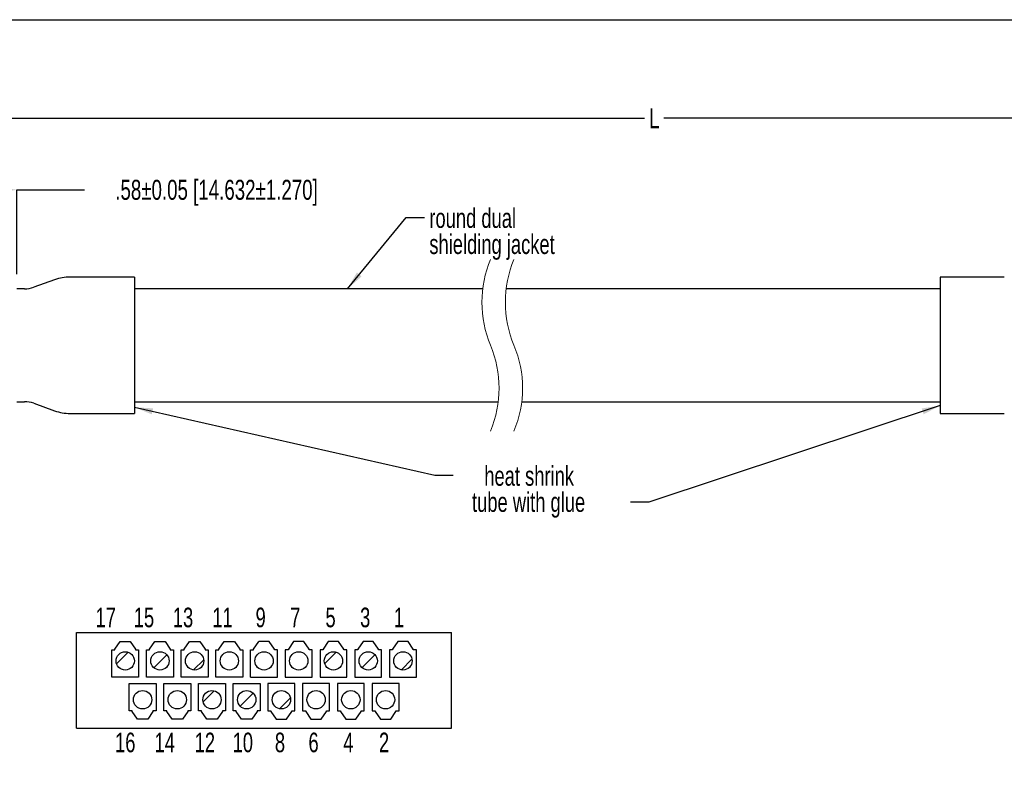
# Model space of a CAD drawing. Extents: x 897.4 to 914.4, y -8.5 to 2.5.
# Tile 33 of 36: x 904 to 908.2, y -0.7 to 2.5. Entities that reach past the tile are written whole.
import ezdxf

# ---------------------------------------------------------------- set-up
doc = ezdxf.new("R2010")
doc.units = 0
doc.header["$LTSCALE"] = 4
doc.header["$MEASUREMENT"] = 0
doc.linetypes.add('HIDDEN', pattern=[0.375, 0.25, -0.125])
doc.layers.get('0').update_dxf_attribs({"linetype": 'CONTINUOUS'})
doc.layers.get('DEFPOINTS').update_dxf_attribs({"linetype": 'CONTINUOUS'})
doc.layers.add('SLD-0', color=179, linetype='CONTINUOUS')
doc.styles.add('SLDTEXTSTYLE0', font='TXT', dxfattribs={"width": 0.7})
doc.styles.get("Standard").update_dxf_attribs({"font": 'romans.shx'})
doc.dimstyles.new('SLDDIMSTYLE2', dxfattribs={"dimtxt": 0.084961, "dimasz": 0.07874, "dimexe": 0, "dimexo": 0.0625, "dimgap": 0.02124, "dimtad": 0, "dimtih": 1, "dimtoh": 1, "dimdec": 1, "dimlfac": 0.5, "dimrnd": 1e-09, "dimzin": 4, "dimdsep": 46, "dimtxsty": 'SLDTEXTSTYLE0', "dimsah": 1, "dimcen": 0.09, "dimadec": 0, "dimazin": 1, "dimtfac": 1, "dimtdec": 1, "dimtofl": 0, "dimtmove": 0, "dimatfit": 3, "dimfxl": 0, "dimfrac": 2, "dimtolj": 1, "dimtzin": 12, "dimarcsym": 0})
doc.dimstyles.new('SLDDIMSTYLE3', dxfattribs={"dimtxt": 0.084961, "dimasz": 0.07874, "dimexe": 0, "dimexo": 0.0625, "dimgap": 0.02124, "dimtad": 0, "dimtih": 1, "dimtoh": 1, "dimlfac": 0.5, "dimrnd": 1e-09, "dimzin": 4, "dimdsep": 46, "dimtxsty": 'SLDTEXTSTYLE0', "dimsah": 1, "dimcen": 0.09, "dimadec": 0, "dimazin": 1, "dimtol": 1, "dimtp": 0.05, "dimtm": 0.05, "dimtfac": 1, "dimtofl": 0, "dimtmove": 0, "dimatfit": 3, "dimfxl": 0, "dimfrac": 2, "dimtolj": 1, "dimtzin": 0, "dimarcsym": 0})
doc.dimstyles.new('SLDDIMSTYLE4', dxfattribs={"dimtxt": 0.18, "dimasz": 0.07874, "dimexe": 0, "dimexo": 0.0625, "dimgap": 0, "dimtad": 0, "dimtih": 1, "dimtoh": 1, "dimdec": 0, "dimrnd": 1e-09, "dimzin": 0, "dimdsep": 46, "dimtxsty": 'Standard', "dimsah": 1, "dimcen": 0.09, "dimadec": 0, "dimazin": 0, "dimtfac": 0.07874, "dimtdec": 0, "dimtofl": 0, "dimtmove": 0, "dimatfit": 3, "dimfxl": 0, "dimfrac": 2, "dimtolj": 1, "dimtzin": 0, "dimarcsym": 0})
pattern_1 = [(45, (900.72955, -5.36091), (-0.0883883, 0.0883883), [])]

# ---------------------------------------------------------------- blocks, each defined once
blk = doc.blocks.new('*D22')
at = {"layer": 'DEFPOINTS', "color": 0}
for p in [(909.5675, 2.0469), (909.5675, 1.7481), (902.8279, 1.6136)]:
    blk.add_point(p, dxfattribs=at)
at = {"layer": 'SLD-0', "color": 0, "lineweight": -2}
for p, q in [((902.8279, 1.6761), (902.8279, 2.0469)), ((902.9066, 2.0469), (906.6501, 2.0469)), ((909.4888, 2.0469), (906.7322, 2.0469)), ((909.5675, 1.8106), (909.5675, 2.0469))]:
    blk.add_line(p, q, dxfattribs=at)
at = {"layer": 'SLD-0', "color": 0}
for points in [[(902.9066, 2.06), (902.9066, 2.0338), (902.8279, 2.0469)], [(909.4888, 2.06), (909.4888, 2.0338), (909.5675, 2.0469)]]:
    blk.add_solid(points, dxfattribs=at)
at = {"layer": 'SLD-0', "color": 0, "insert": (906.6912, 2.0894), "char_height": 0.08496, "attachment_point": 2, "style": 'SLDTEXTSTYLE0'}
blk.add_mtext('\\A1;L', dxfattribs=at)
blk = doc.blocks.new('*D23')
at = {"layer": 'DEFPOINTS', "color": 0}
for p in [(903.98, 1.7429), (902.8279, 1.6136), (903.98, 1.3221)]:
    blk.add_point(p, dxfattribs=at)
at = {"layer": 'SLD-0', "color": 0, "lineweight": -2}
for p, q in [((902.8279, 1.6761), (902.8279, 1.7429)), ((902.9066, 1.7429), (903.9013, 1.7429)), ((903.98, 1.3846), (903.98, 1.7429)), ((903.98, 1.7429), (904.268, 1.7429))]:
    blk.add_line(p, q, dxfattribs=at)
at = {"layer": 'SLD-0', "color": 0}
for points in [[(902.9066, 1.756), (902.9066, 1.7298), (902.8279, 1.7429)], [(903.9013, 1.756), (903.9013, 1.7298), (903.98, 1.7429)]]:
    blk.add_solid(points, dxfattribs=at)
at = {"layer": 'SLD-0', "color": 0, "insert": (904.8294, 1.7854), "char_height": 0.084961, "attachment_point": 2, "style": 'SLDTEXTSTYLE0'}
blk.add_mtext('\\A1;.58±0.05 [14.632±1.270]', dxfattribs=at)
blk = doc.blocks.new('SW_NOTE_3')
at = {"layer": 'SLD-0', "color": 0, "attachment_point": 1, "style": 'SLDTEXTSTYLE0'}
for s, insert, char_height in [('round dual', (0.0203, 0.0395), 0.08333), ('shielding jacket', (0.0203, -0.0716), 0.083333)]:
    blk.add_mtext(s, dxfattribs=dict(at, insert=insert, char_height=char_height))
blk = doc.blocks.new('SW_NOTE_4')
at = {"layer": 'SLD-0', "color": 0, "char_height": 0.083333, "attachment_point": 2, "style": 'SLDTEXTSTYLE0'}
for s, insert in [('heat shrink', (0.3227, 0.039)), ('tube with glue', (0.3205, -0.0721))]:
    blk.add_mtext(s, dxfattribs=dict(at, insert=insert))

msp = doc.modelspace()

# ---------------------------------------------------------------- hatches: boundary and pattern name
at = {"linetype": 'Continuous', "lineweight": 18}
h = msp.add_hatch(dxfattribs=at)
h.set_pattern_fill('ANSI31', style=0)
h.set_pattern_definition(pattern_1)
edge = h.paths.add_edge_path(flags=0)
edge.add_arc((904.441, -0.2598), 0.039, 0, 360)
h = msp.add_hatch(dxfattribs=at)
h.set_pattern_fill('ANSI31', style=0)
h.set_pattern_definition(pattern_1)
edge = h.paths.add_edge_path(flags=0)
edge.add_arc((904.5886, -0.2598), 0.039, 0, 360)
h = msp.add_hatch(dxfattribs=at)
h.set_pattern_fill('ANSI31', style=0)
h.set_pattern_definition(pattern_1)
edge = h.paths.add_edge_path(flags=0)
edge.add_arc((904.7362, -0.2598), 0.039, 0, 360)
h = msp.add_hatch(dxfattribs=at)
h.set_pattern_fill('ANSI31', style=0)
h.set_pattern_definition(pattern_1)
edge = h.paths.add_edge_path(flags=0)
edge.add_arc((905.3268, -0.2598), 0.039, 0, 360)
h = msp.add_hatch(dxfattribs=at)
h.set_pattern_fill('ANSI31', style=0)
h.set_pattern_definition(pattern_1)
edge = h.paths.add_edge_path(flags=0)
edge.add_arc((905.4744, -0.2598), 0.039, 0, 360)
h = msp.add_hatch(dxfattribs=at)
h.set_pattern_fill('ANSI31', style=0)
h.set_pattern_definition(pattern_1)
edge = h.paths.add_edge_path(flags=0)
edge.add_arc((905.6221, -0.2598), 0.039, 0, 360)
h = msp.add_hatch(dxfattribs=at)
h.set_pattern_fill('ANSI31', style=0)
h.set_pattern_definition(pattern_1)
edge = h.paths.add_edge_path(flags=0)
edge.add_arc((904.8101, -0.4251), 0.039, 0, 360)
h = msp.add_hatch(dxfattribs=at)
h.set_pattern_fill('ANSI31', style=0)
h.set_pattern_definition(pattern_1)
edge = h.paths.add_edge_path(flags=0)
edge.add_arc((904.9577, -0.4251), 0.039, 0, 360)
h = msp.add_hatch(dxfattribs=at)
h.set_pattern_fill('ANSI31', style=0)
h.set_pattern_definition(pattern_1)
edge = h.paths.add_edge_path(flags=0)
edge.add_arc((905.1053, -0.4251), 0.039, 0, 360)

# ---------------------------------------------------------------- linework, layer by layer
at = {"color": 7, "linetype": 'Continuous', "lineweight": 25}
for p, q in [((904.1405, 1.3605), (904.0527, 1.3291)), ((904.48, 1.3721), (904.2077, 1.3721)), ((904.48, 1.3721), (904.48, 1.0821)), ((908.1798, 1.3721), (907.9075, 1.3721)), ((907.9075, 1.3721), (907.9075, 1.0821)), ((904.0123, 1.3221), (903.98, 1.3221)), ((905.9614, 1.3221), (904.48, 1.3221)), ((907.9075, 1.3221), (906.0614, 1.3221)), ((904.48, 1.0821), (904.48, 0.7921)), ((907.9075, 1.0821), (907.9075, 0.7921)), ((903.98, 0.8421), (904.0123, 0.8421)), ((904.48, 0.8421), (906.0274, 0.8421)), ((906.1274, 0.8421), (907.9075, 0.8421)), ((904.0527, 0.8351), (904.1405, 0.8038)), ((904.2077, 0.7921), (904.48, 0.7921)), ((907.9075, 0.7921), (908.1798, 0.7921)), ((904.2343, -0.1393), (905.8288, -0.1393)), ((904.2343, -0.5456), (904.2343, -0.1393)), ((905.8288, -0.5456), (905.8288, -0.1393)), ((904.3967, -0.2102), (904.4191, -0.1777)), ((904.4191, -0.1777), (904.4628, -0.1777)), ((904.4628, -0.1777), (904.4853, -0.2102)), ((904.5443, -0.2102), (904.5668, -0.1777)), ((904.5668, -0.1777), (904.6105, -0.1777)), ((904.6105, -0.1777), (904.6329, -0.2102)), ((904.6919, -0.2102), (904.7144, -0.1777)), ((904.7144, -0.1777), (904.7581, -0.1777)), ((904.7581, -0.1777), (904.7805, -0.2102)), ((904.8396, -0.2102), (904.862, -0.1777)), ((904.862, -0.1777), (904.9057, -0.1777)), ((904.9057, -0.1777), (904.9282, -0.2102)), ((904.9872, -0.2102), (905.0097, -0.1777)), ((905.0534, -0.1777), (905.0097, -0.1777)), ((905.0758, -0.2102), (905.0534, -0.1777)), ((905.1573, -0.1777), (905.1349, -0.2102)), ((905.201, -0.1777), (905.1573, -0.1777)), ((905.2234, -0.2102), (905.201, -0.1777)), ((905.3049, -0.1777), (905.2825, -0.2102)), ((905.3486, -0.1777), (905.3049, -0.1777)), ((905.3711, -0.2102), (905.3486, -0.1777)), ((905.4526, -0.1777), (905.4301, -0.2102)), ((905.4963, -0.1777), (905.4526, -0.1777)), ((905.5187, -0.2102), (905.4963, -0.1777)), ((905.6002, -0.1777), (905.5778, -0.2102)), ((905.6439, -0.1777), (905.6002, -0.1777)), ((905.6664, -0.2102), (905.6439, -0.1777)), ((904.3837, -0.2125), (904.3967, -0.2125)), ((904.3837, -0.3294), (904.3837, -0.2125)), ((904.3967, -0.2125), (904.3967, -0.2102)), ((904.4853, -0.2102), (904.4853, -0.2125)), ((904.4853, -0.2125), (904.4982, -0.2125)), ((904.4982, -0.2125), (904.4982, -0.3294)), ((904.5313, -0.2125), (904.5443, -0.2125)), ((904.5313, -0.3294), (904.5313, -0.2125)), ((904.5443, -0.2125), (904.5443, -0.2102)), ((904.6329, -0.2102), (904.6329, -0.2125)), ((904.6329, -0.2125), (904.6459, -0.2125)), ((904.6459, -0.2125), (904.6459, -0.3294)), ((904.679, -0.2125), (904.6919, -0.2125)), ((904.679, -0.3294), (904.679, -0.2125)), ((904.6919, -0.2125), (904.6919, -0.2102)), ((904.7805, -0.2102), (904.7805, -0.2125)), ((904.7805, -0.2125), (904.7935, -0.2125)), ((904.7935, -0.2125), (904.7935, -0.3294)), ((904.8266, -0.2125), (904.8396, -0.2125)), ((904.8266, -0.3294), (904.8266, -0.2125)), ((904.8396, -0.2125), (904.8396, -0.2102)), ((904.9282, -0.2102), (904.9282, -0.2125)), ((904.9282, -0.2125), (904.9412, -0.2125)), ((904.9412, -0.2125), (904.9412, -0.3294)), ((904.9742, -0.2125), (904.9872, -0.2125)), ((904.9742, -0.3294), (904.9742, -0.2125)), ((904.9872, -0.2125), (904.9872, -0.2102)), ((905.0758, -0.2125), (905.0758, -0.2102)), ((905.0888, -0.2125), (905.0758, -0.2125)), ((905.0888, -0.3294), (905.0888, -0.2125)), ((905.1349, -0.2125), (905.1219, -0.2125)), ((905.1219, -0.2125), (905.1219, -0.3294)), ((905.1349, -0.2102), (905.1349, -0.2125)), ((905.2234, -0.2125), (905.2234, -0.2102)), ((905.2364, -0.2125), (905.2234, -0.2125)), ((905.2364, -0.3294), (905.2364, -0.2125)), ((905.2825, -0.2125), (905.2695, -0.2125)), ((905.2695, -0.2125), (905.2695, -0.3294)), ((905.2825, -0.2102), (905.2825, -0.2125)), ((905.3711, -0.2125), (905.3711, -0.2102)), ((905.3841, -0.2125), (905.3711, -0.2125)), ((905.3841, -0.3294), (905.3841, -0.2125)), ((905.4301, -0.2125), (905.4171, -0.2125)), ((905.4171, -0.2125), (905.4171, -0.3294)), ((905.4301, -0.2102), (905.4301, -0.2125)), ((905.5187, -0.2125), (905.5187, -0.2102)), ((905.5317, -0.2125), (905.5187, -0.2125)), ((905.5317, -0.3294), (905.5317, -0.2125)), ((905.5778, -0.2125), (905.5648, -0.2125)), ((905.5648, -0.2125), (905.5648, -0.3294)), ((905.5778, -0.2102), (905.5778, -0.2125)), ((905.6664, -0.2125), (905.6664, -0.2102)), ((905.6794, -0.2125), (905.6664, -0.2125)), ((905.6794, -0.3294), (905.6794, -0.2125)), ((904.4982, -0.3294), (904.3837, -0.3294)), ((904.6459, -0.3294), (904.5313, -0.3294)), ((904.7935, -0.3294), (904.679, -0.3294)), ((904.9412, -0.3294), (904.8266, -0.3294)), ((904.9742, -0.3294), (905.0888, -0.3294)), ((905.1219, -0.3294), (905.2364, -0.3294)), ((905.2695, -0.3294), (905.3841, -0.3294)), ((905.4171, -0.3294), (905.5317, -0.3294)), ((905.5648, -0.3294), (905.6794, -0.3294)), ((904.4575, -0.3554), (904.5721, -0.3554)), ((904.4575, -0.4724), (904.4575, -0.3554)), ((904.5721, -0.3554), (904.5721, -0.4724)), ((904.6051, -0.3554), (904.7197, -0.3554)), ((904.6051, -0.4724), (904.6051, -0.3554)), ((904.7197, -0.3554), (904.7197, -0.4724)), ((904.7528, -0.3554), (904.8673, -0.3554)), ((904.7528, -0.4724), (904.7528, -0.3554)), ((904.8673, -0.3554), (904.8673, -0.4724)), ((904.9004, -0.3554), (905.015, -0.3554)), ((904.9004, -0.4724), (904.9004, -0.3554)), ((905.015, -0.3554), (905.015, -0.4724)), ((905.0481, -0.3554), (905.0481, -0.4724)), ((905.1626, -0.3554), (905.0481, -0.3554)), ((905.1626, -0.4724), (905.1626, -0.3554)), ((905.1957, -0.3554), (905.1957, -0.4724)), ((905.3103, -0.3554), (905.1957, -0.3554)), ((905.3103, -0.4724), (905.3103, -0.3554)), ((905.4579, -0.3554), (905.3433, -0.3554)), ((905.3433, -0.3554), (905.3433, -0.4724)), ((905.4579, -0.4724), (905.4579, -0.3554)), ((905.491, -0.3554), (905.491, -0.4724)), ((905.6055, -0.3554), (905.491, -0.3554)), ((905.6055, -0.4724), (905.6055, -0.3554)), ((904.4705, -0.4724), (904.4575, -0.4724)), ((904.4705, -0.4747), (904.4705, -0.4724)), ((904.4929, -0.5072), (904.4705, -0.4747)), ((904.5591, -0.4747), (904.5366, -0.5072)), ((904.5721, -0.4724), (904.5591, -0.4724)), ((904.5591, -0.4724), (904.5591, -0.4747)), ((904.6181, -0.4724), (904.6051, -0.4724)), ((904.6181, -0.4747), (904.6181, -0.4724)), ((904.6406, -0.5072), (904.6181, -0.4747)), ((904.7067, -0.4747), (904.6843, -0.5072)), ((904.7197, -0.4724), (904.7067, -0.4724)), ((904.7067, -0.4724), (904.7067, -0.4747)), ((904.7658, -0.4724), (904.7528, -0.4724)), ((904.7658, -0.4747), (904.7658, -0.4724)), ((904.7882, -0.5072), (904.7658, -0.4747)), ((904.8544, -0.4747), (904.8319, -0.5072)), ((904.8673, -0.4724), (904.8544, -0.4724)), ((904.8544, -0.4724), (904.8544, -0.4747)), ((904.9134, -0.4724), (904.9004, -0.4724)), ((904.9134, -0.4747), (904.9134, -0.4724)), ((904.9358, -0.5072), (904.9134, -0.4747)), ((905.002, -0.4747), (904.9795, -0.5072)), ((905.015, -0.4724), (905.002, -0.4724)), ((905.002, -0.4724), (905.002, -0.4747)), ((905.0481, -0.4724), (905.061, -0.4724)), ((905.061, -0.4724), (905.061, -0.4747)), ((905.061, -0.4747), (905.0835, -0.5072)), ((905.1272, -0.5072), (905.1496, -0.4747)), ((905.1496, -0.4724), (905.1626, -0.4724)), ((905.1496, -0.4747), (905.1496, -0.4724)), ((905.1957, -0.4724), (905.2087, -0.4724)), ((905.2087, -0.4724), (905.2087, -0.4747)), ((905.2087, -0.4747), (905.2311, -0.5072)), ((905.2748, -0.5072), (905.2973, -0.4747)), ((905.2973, -0.4724), (905.3103, -0.4724)), ((905.2973, -0.4747), (905.2973, -0.4724)), ((905.3433, -0.4724), (905.3563, -0.4724)), ((905.3563, -0.4724), (905.3563, -0.4747)), ((905.3563, -0.4747), (905.3788, -0.5072)), ((905.4225, -0.5072), (905.4449, -0.4747)), ((905.4449, -0.4724), (905.4579, -0.4724)), ((905.4449, -0.4747), (905.4449, -0.4724)), ((905.491, -0.4724), (905.504, -0.4724)), ((905.504, -0.4724), (905.504, -0.4747)), ((905.504, -0.4747), (905.5264, -0.5072)), ((905.5701, -0.5072), (905.5925, -0.4747)), ((905.5925, -0.4724), (905.6055, -0.4724)), ((905.5925, -0.4747), (905.5925, -0.4724)), ((904.5366, -0.5072), (904.4929, -0.5072)), ((904.6843, -0.5072), (904.6406, -0.5072)), ((904.8319, -0.5072), (904.7882, -0.5072)), ((904.9795, -0.5072), (904.9358, -0.5072)), ((905.0835, -0.5072), (905.1272, -0.5072)), ((905.2311, -0.5072), (905.2748, -0.5072)), ((905.3788, -0.5072), (905.4225, -0.5072)), ((905.5264, -0.5072), (905.5701, -0.5072)), ((904.2343, -0.5456), (905.8288, -0.5456))]:
    msp.add_line(p, q, dxfattribs=at)
for centre in [(904.441, -0.2598), (904.5886, -0.2598), (904.7362, -0.2598), (904.8839, -0.2598), (905.0315, -0.2598), (905.1792, -0.2598), (905.3268, -0.2598), (905.4744, -0.2598), (905.6221, -0.2598), (904.5148, -0.4251), (904.6624, -0.4251), (904.8101, -0.4251), (904.9577, -0.4251), (905.1053, -0.4251), (905.253, -0.4251), (905.4006, -0.4251), (905.5482, -0.4251)]:
    msp.add_circle(centre, 0.039, dxfattribs=at)
at = {"color": 7, "linetype": 'HIDDEN', "lineweight": 18}
for centre, start, end in [((906.4324, 1.2646), 157.3801, 202.6199), ((906.5324, 1.2646), 157.3801, 202.6199), ((905.5564, 0.8996), 337.3801, 22.6199), ((905.6564, 0.8996), 337.3801, 22.6199)]:
    msp.add_arc(centre, 0.4745, start, end, dxfattribs=at)
at = {"color": 7, "linetype": 'Continuous', "lineweight": 25}
for centre, radius, start, end in [((904.2077, 1.1721), 0.2, 90, 109.6539), ((904.0123, 1.4421), 0.12, 270, 289.6537), ((904.0123, 0.7221), 0.12, 70.3462, 90), ((904.2077, 0.9921), 0.2, 250.3461, 270)]:
    msp.add_arc(centre, radius, start, end, dxfattribs=at)
at = {"layer": 'DEFPOINTS'}
msp.add_lwpolyline([(914.4093, -8.5339), (897.4093, -8.5339), (897.4093, 2.4661), (914.4093, 2.4661)], close=True, dxfattribs=at)

# ---------------------------------------------------------------- block references
at = {"layer": 'SLD-0'}
for name, p in [('SW_NOTE_3', (905.7142, 1.6249)), ('SW_NOTE_4', (905.8362, 0.529))]:
    msp.add_blockref(name, p, dxfattribs=at)

# ---------------------------------------------------------------- texts
at = {"layer": 'SLD-0', "attachment_point": 1, "style": 'SLDTEXTSTYLE0'}
for s, insert, char_height in [('17', (904.3149, -0.0336), 0.08333), ('15', (904.4774, -0.0336), 0.08333), ('13', (904.6435, -0.0336), 0.08333), ('11', (904.8113, -0.0336), 0.08333), ('9', (904.9954, -0.0336), 0.0833), ('7', (905.1427, -0.0336), 0.0833), ('5', (905.2927, -0.0336), 0.0833), ('3', (905.44, -0.0336), 0.0833), ('1', (905.5837, -0.0336), 0.0833), ('16', (904.3977, -0.565), 0.08333), ('14', (904.5658, -0.565), 0.08333), ('12', (904.7363, -0.565), 0.08333), ('10', (904.8978, -0.565), 0.08333), ('8', (905.0776, -0.565), 0.0833), ('6', (905.2204, -0.565), 0.0833), ('4', (905.3684, -0.565), 0.0833), ('2', (905.5203, -0.565), 0.0833)]:
    msp.add_mtext(s, dxfattribs=dict(at, insert=insert, char_height=char_height))

# ---------------------------------------------------------------- dimensions: what is measured, and where the dimension line sits
at = {"layer": 'SLD-0'}
dim = msp.add_linear_dim(base=(909.5675, 2.0469), p1=(902.8279, 1.6136), p2=(909.5675, 1.7481), text='L', dimstyle='SLDDIMSTYLE2', dxfattribs=at)
dim.commit()
dim.dimension.update_dxf_attribs({"geometry": '*D22', "text_midpoint": (906.6912, 2.0469), "dimtype": 160})
dim = msp.add_linear_dim(base=(903.98, 1.7429), p1=(902.8279, 1.6136), p2=(903.98, 1.3221), dimstyle='SLDDIMSTYLE3', dxfattribs=at)
dim.commit()
dim.dimension.update_dxf_attribs({"geometry": '*D23', "text_midpoint": (904.8294, 1.7429), "dimtype": 160})

# ---------------------------------------------------------------- leaders
for points in [[(905.3862, 1.3221), (905.6355, 1.6249), (905.7142, 1.6249)], [(904.48, 0.8184), (905.7575, 0.529), (905.8362, 0.529)], [(907.9075, 0.8257), (906.6686, 0.4147), (906.5898, 0.4147)]]:
    msp.add_leader(points, dimstyle='SLDDIMSTYLE4', dxfattribs=at)

doc.saveas('drawing.dxf')
